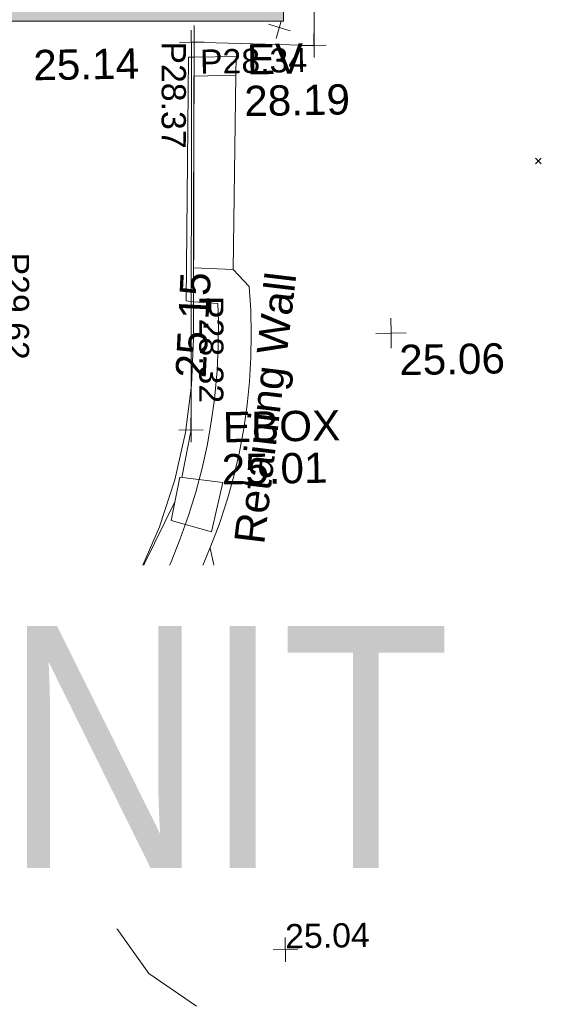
# Model space of a CAD drawing. Header units: millimetres. Extents: x -290717 to 520720, y -88450 to 287762.
# Tile 25 of 197: x -235835 to -229145, y 50455 to 62655. Entities that reach past the tile are written whole.
import ezdxf

# ---------------------------------------------------------------- set-up
doc = ezdxf.new("R2010")
doc.units = ezdxf.units.MM
doc.linetypes.add('IMPORT-UG_ELEC_STREET LIGHTING_QLB2 _2_', pattern=[2700, 1500, -300.0000000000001, 0, -250, 150, -300.0000000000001, 0, -200])
for name, color, linetype, lineweight, true_color in [('00_TOPO_BUILDING_OUTLINE', 5, 'Continuous', 9, 0x0000ff), ('00_TOPO_EAVE', 7, 'Continuous', 9, 0x666666), ('00_TOPO_ESB_BOX', 240, 'Continuous', 9, 0xff003f), ('00_TOPO_LEVEL_SPOT', 7, 'Continuous', 9, 0x666666), ('00_TOPO_ROOF_OVERHANG', 7, 'Continuous', 9, 0xff7fff), ('00_UAV_CONCRETE', 9, 'Continuous', 9, 0x808080), ('00_UAV_FORM_LINES', 7, 'Continuous', 9, 0x666666), ('00_UAV_STEPS', 7, 'Continuous', 9, 0x666666), ('00_UAV_WALL', 7, 'Continuous', 9, 0x7c00a5), ('00_UAV_WALL_RETAINING', 7, 'Continuous', 9, 0x7c00a5), ('01_DTM_CONTOUR_MJR', 7, 'Continuous', 9, 0x7f3f00), ('12333-PUM-2D-U-0001-C01 - Rev2_REVIT IMPORT_dwg', 7, 'Continuous', 9, 0x767676), ('A_RHA_Line', 7, 'Continuous', 9, 0x00a600), ('SPOT_HEIGHTS_LVL', 7, 'Continuous', 9, 0x00a500)]:
    doc.layers.add(name, color=color, linetype=linetype, lineweight=lineweight, true_color=true_color)
for name, color, linetype, lineweight in [('A_RHA_Detail', 7, 'Continuous', 9), ('A_RHA_Text', 7, 'Continuous', 9), ('GEN-TEXT', 7, 'Continuous', 9), ('PARAPET', 7, 'Continuous', 9), ('PARAPET_LVL', 7, 'Continuous', 9)]:
    doc.layers.add(name, color=color, linetype=linetype, lineweight=lineweight)
doc.styles.add('Arial Narrow', font='ARIALN.TTF', dxfattribs={"height": 3000})
doc.styles.add('Arial_3', font='arial.ttf', dxfattribs={"height": 299.9999999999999})
doc.styles.add('Swis721 Lt BT_2', font='swissl.ttf', dxfattribs={"height": 375})

# ---------------------------------------------------------------- blocks, each defined once
blk = doc.blocks.new('12333-PUM-2D-U-0001-C01 - Rev2_REVIT IMPORT_dwg_MSL_Eaves_SYM_1-V47-Site Location Plan Existing')
at = {"layer": '00_TOPO_EAVE', "color": 254, "true_color": 0xcccccc}
for p, q in [((356.5791934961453, -116.0873754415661), (-356.5791934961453, 116.0873754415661)), ((-116.0873754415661, -356.5791934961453), (67.09831553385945, 206.1021979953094))]:
    blk.add_line(p, q, dxfattribs=at)
blk = doc.blocks.new('12333-PUM-2D-U-0001-C01 - Rev2_REVIT IMPORT_dwg_MM-2077200-Site Location Plan Existing')
at = {"layer": '00_TOPO_LEVEL_SPOT', "color": 254, "true_color": 0xcccccc, "flags": 128}
for points in [[(500.0000000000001, 0), (0, 0), (0, 500.0000000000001)], [(0, -500.0000000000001), (0, 0), (-500.0000000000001, 0)]]:
    blk.add_lwpolyline(points, dxfattribs=at)
blk = doc.blocks.new('12333-PUM-2D-U-0001-C01 - Rev2_REVIT IMPORT_dwg_MSL_Node_Linework_1-2077247-Site Location Plan Existing')
at = {"layer": '00_UAV_STEPS', "color": 254, "true_color": 0xcccccc, "flags": 128}
for points in [[(256.5421955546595, 704.8438894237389), (0, 0), (-704.8438894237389, 256.5421955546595)], [(704.8438894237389, -256.5421955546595), (0, 0), (-256.5421955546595, -704.8438894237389)]]:
    blk.add_lwpolyline(points, dxfattribs=at)
blk = doc.blocks.new('12333-PUM-2D-U-0001-C01 - Rev2_REVIT IMPORT_dwg_MGS62954_T2_Galway_ITM_3d_Rev1-2077680-Site Location Plan Existing')
at = {"layer": '00_TOPO_ESB_BOX', "color": 254, "true_color": 0xcccccc}
for p, q in [((533669138.4000002, 725616481.2), (533669024.1000001, 725615947.8000001)), ((533669671.8000001, 725616405), (533669138.4000002, 725616481.2)), ((533669519.4000001, 725615795.4), (533669671.8000001, 725616405)), ((533669519.4000001, 725615795.4), (533669024.1000001, 725615947.8000001))]:
    blk.add_line(p, q, dxfattribs=at)
at = {"layer": '00_TOPO_ROOF_OVERHANG', "color": 254, "true_color": 0xcccccc, "flags": 128}
blk.add_lwpolyline([(533667074.8588833, 725613368.0664792), (533667527.1399906, 725613791.3956602), (533667939.2477237, 725614259.7986169), (533668304.737483, 725614767.2432885), (533668618.4259866, 725615306.5332254), (533668876.6340023, 725615869.6445962), (533669077.3215286, 725616448.1158413), (533669220.1059666, 725617033.4511949), (533669306.1688548, 725617617.4996469), (533669338.0697324, 725618192.7771999), (533669414.4531329, 725622072.4298719)], dxfattribs=at)
at = {"layer": '00_UAV_CONCRETE', "color": 254, "true_color": 0xcccccc}
blk.add_line((533669922.0106863, 725621448.5454749), (533669848.0106863, 725619043.5454751), dxfattribs=at)
at = {"layer": '00_UAV_FORM_LINES', "color": 254, "true_color": 0xcccccc}
blk.add_line((533669355.3535839, 725619070.6556382), (533669402.1317763, 725621446.6056285), dxfattribs=at)
at = {"layer": '00_UAV_FORM_LINES', "color": 254, "true_color": 0xcccccc, "flags": 128}
blk.add_lwpolyline([(533669406.756532, 725621681.5054274), (533669339.0105, 725621682.5455002), (533669255.0105, 725618664.5455), (533669347.1200392, 725618652.4588351)], dxfattribs=at)
at = {"layer": '00_UAV_STEPS', "color": 254, "true_color": 0xcccccc, "flags": 128}
blk.add_lwpolyline([(533664858.3183845, 725611816.3071405), (533665058.0187297, 725611871.7814976), (533665294.3446385, 725611948.2250004), (533665527.2621278, 725612034.497751), (533665756.3625808, 725612130.448398), (533665981.244078, 725612235.9086112), (533666201.5121003, 725612350.6933777), (533666348.0259842, 725612433.7159965), (533666559.6889629, 725612563.6864843), (533666765.7236784, 725612702.4064915), (533666965.768675, 725612849.6326563), (533667159.4730067, 725613005.1066935), (533667346.4968495, 725613168.5558492), (533667541.0545705, 725613353.5186644), (533667329.4295011, 725613606.3412366), (533667074.8588833, 725613368.0664792), (533666589.783577, 725612994.4270656), (533666079.8508495, 725612673.532246), (533665553.1660951, 725612406.8440675), (533665017.6386938, 725612194.306232), (533664744.6148185, 725612113.0548085)], close=True, dxfattribs=at)
at = {"layer": '00_UAV_WALL', "color": 254, "true_color": 0xcccccc, "flags": 128}
blk.add_lwpolyline([(533669402.1317763, 725621446.6056284), (533669922.0106863, 725621448.5454749), (533669928.0106862, 725621680.545475), (533669406.756532, 725621681.5054274)], dxfattribs=at)
at = {"layer": '00_UAV_WALL_RETAINING', "color": 254, "true_color": 0xcccccc, "flags": 128}
for points in [[(533669355.3535838, 725619070.6556381), (533669848.0106863, 725619043.5454751), (533670041.0106862, 725618828.545475), (533670055.3923273, 725618534.8187128), (533670057.4613529, 725618240.7473584), (533670047.2141336, 725617946.8473127), (533670024.6686462, 725617653.6341761), (533669989.8644434, 725617361.6223446), (533669942.8625833, 725617071.3241054), (533669883.7455233, 725616783.248741), (533669812.6169748, 725616497.9016329), (533669729.6017215, 725616215.7833778), (533669634.8454002, 725615937.3889055), (533669612.0106862, 725615875.545475), (533669503.1098277, 725615602.3736511), (533669382.865245, 725615334.00174), (533669251.487888, 725615070.9005568), (533669109.2082373, 725614813.531671), (533669091.6920567, 725614784.7620647), (533668956.2758996, 725614562.3465947), (533668792.9591704, 725614317.7859923), (533668619.5445624, 725614080.2789056), (533668436.3363042, 725613850.2420032), (533668243.6558049, 725613628.0788478), (533668041.8410919, 725613414.1791891), (533667831.2462167, 725613208.9182798), (533667726.0106863, 725613112.5454749), (533667541.0545705, 725613353.5186644)], [(533667329.4295011, 725613606.3412366), (533667523.0106862, 725613800.5454751), (533667784.0106863, 725613543.545475), (533667983.4072998, 725613775.1362926), (533668172.9309918, 725614014.8738292), (533668352.2492732, 725614262.337504), (533668521.0475589, 725614517.0931811), (533668679.0297192, 725614778.693933), (533668741.0106864, 725614888.5454751), (533668883.2450941, 725615159.0314999), (533669014.0279589, 725615435.2364212), (533669133.1298434, 725615716.6756818), (533669240.3418021, 725616002.8555417), (533669335.475749, 725616293.2739443), (533669418.3647869, 725616587.4213964), (533669488.8635002, 725616884.7818643), (533669546.84821, 725617184.833676), (533669585.0638937, 725617439.4001166), (533669592.2171919, 725617487.0504389), (533669624.8908528, 725617790.9019622), (533669644.8118721, 725618095.855187), (533669651.9453018, 725618401.3751217), (533669649.0106862, 725618626.5454752), (533669347.1200392, 725618652.4588351)]]:
    blk.add_lwpolyline(points, dxfattribs=at)
at = {"layer": '01_DTM_CONTOUR_MJR', "color": 254, "true_color": 0xcccccc, "flags": 128}
blk.add_lwpolyline([(533669233.3333334, 725609923.3333334), (533668650.0000001, 725610340.0000002), (533668242.4479168, 725610932.4479167), (533668454.4126533, 725611432.6913948), (533668465.0172217, 725611447.980378), (533668478.859534, 725611463.8037415), (533668496.6684337, 725611477.8158722), (533668547.9275759, 725611536.3784683), (533668557.1003337, 725611551.8565565), (533668573.3273283, 725611600.1843127), (533668593.606033, 725611654.9809376), (533669648.1864193, 725613460.5501821), (533669692.4971364, 725613560.9621992), (533669720.3221396, 725613678.8973482), (533669719.8499032, 725613830.0790833), (533669713.8861523, 725614015.7744937), (533669734.2551212, 725614214.1201118), (533669713.3160024, 725614497.4737974), (533669632.8370203, 725614933.8223069), (533669500.7213691, 725615596.382334)], dxfattribs=at)
at = {"xscale": 0.375, "yscale": 0.375, "zscale": 0.375}
for name, p in [('12333-PUM-2D-U-0001-C01 - Rev2_REVIT IMPORT_dwg_MSL_Eaves_SYM_1-V47-Site Location Plan Existing', (533670471.1003825, 725622030.2832122)), ('12333-PUM-2D-U-0001-C01 - Rev2_REVIT IMPORT_dwg_MM-2077200-Site Location Plan Existing', (533671790.0000001, 725618220.0000001)), ('12333-PUM-2D-U-0001-C01 - Rev2_REVIT IMPORT_dwg_MSL_Node_Linework_1-2077247-Site Location Plan Existing', (533667541.0545705, 725613353.5186644))]:
    blk.add_blockref(name, p, dxfattribs=at)
at = {"layer": '00_TOPO_BUILDING_OUTLINE', "color": 251, "true_color": 0x666666, "insert": (533667413.0629249, 725621804.4638265), "char_height": 375, "width": 1495.902363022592, "attachment_point": 1, "line_spacing_factor": 1.005061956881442, "style": 'Swis721 Lt BT_2'}
blk.add_mtext('25.14', dxfattribs=at)
at = {"layer": '00_TOPO_EAVE', "char_height": 375, "attachment_point": 1, "line_spacing_factor": 1.005061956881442, "style": 'Swis721 Lt BT_2'}
for s, insert, width in [('EV', (533670062.0698138, 725621829.8641931), 736.078940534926), ('28.19', (533670020.2479803, 725621314.380772), 1495.902363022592)]:
    blk.add_mtext(s, dxfattribs=dict(at, insert=insert, width=width))
at = {"layer": '00_TOPO_ESB_BOX', "color": 251, "true_color": 0x666666, "char_height": 375, "attachment_point": 1, "line_spacing_factor": 1.005061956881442, "style": 'Swis721 Lt BT_2'}
for s, insert, width in [('EBOX', (533669683.9852901, 725617277.7969022), 1619.373669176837), ('25.01', (533669661.2099403, 725616756.2311627), 1495.902363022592)]:
    blk.add_mtext(s, dxfattribs=dict(at, insert=insert, width=width))
at = {"layer": '00_TOPO_LEVEL_SPOT', "insert": (533671885.0808528, 725618072.6102245), "char_height": 375, "width": 1495.902363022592, "attachment_point": 1, "line_spacing_factor": 1.005061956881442, "style": 'Swis721 Lt BT_2'}
blk.add_mtext('25.06', dxfattribs=at)
at = {"layer": '00_UAV_STEPS', "char_height": 375, "attachment_point": 1, "line_spacing_factor": 1.005061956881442, "style": 'Swis721 Lt BT_2'}
for s, insert, width, rotation in [('Steps', (533667177.5078422, 725612838.9645057), 1552.889119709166, 1.944979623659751), ('24.91', (533667170.5238022, 725612317.5316027), 1495.902363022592, 358.1535440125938)]:
    blk.add_mtext(s, dxfattribs=dict(at, insert=insert, width=width, rotation=rotation))
at = {"layer": '00_UAV_WALL_RETAINING', "color": 251, "true_color": 0x666666, "char_height": 375, "attachment_point": 1, "line_spacing_factor": 1.005061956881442, "style": 'Swis721 Lt BT_2'}
for s, insert, width, rotation in [('Retaining Wall', (533669798.2266396, 725615672.6698861), 3832.359387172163, 82.17946543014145), ('25.15', (533669107.549928, 725617721.7700462), 1495.902363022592, 86.18815015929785), ('24.97', (533668333.0541525, 725613490.5886061), 1495.902363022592, 55.458639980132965)]:
    blk.add_mtext(s, dxfattribs=dict(at, insert=insert, width=width, rotation=rotation))
blk = doc.blocks.new('12333-PUM-2D-U-0001-C01 - Rev2_REVIT IMPORT_dwg_SPOT-V196-Site Location Plan Existing')
at = {"layer": 'PARAPET_LVL', "color": 253, "true_color": 0xaaaaaa}
for p, q in [((0, 500.0000000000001), (0, -500.0000000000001)), ((-500.0000000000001, 0), (500.0000000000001, 0))]:
    blk.add_line(p, q, dxfattribs=at)
blk = doc.blocks.new('12333-PUM-2D-U-0001-C01 - Rev2_REVIT IMPORT_dwg_SPOT-2077775-Site Location Plan Existing')
at = {"layer": 'SPOT_HEIGHTS_LVL', "color": 9, "true_color": 0xaae1aa}
for p, q in [((0, 500.0000000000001), (0, -500.0000000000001)), ((-500.0000000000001, 0), (500.0000000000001, 0))]:
    blk.add_line(p, q, dxfattribs=at)
blk = doc.blocks.new('12333-PUM-2D-U-0001-C01 - Rev2_REVIT IMPORT_dwg-1620468-Site Location Plan Existing')
at = {"layer": 'GEN-TEXT', "color": 253, "true_color": 0xaaaaaa}
for p, q in [((32536.994813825, 4431.288482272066), (32607.70549194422, 4501.999160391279)), ((32607.70549194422, 4431.288482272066), (32536.994813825, 4501.999160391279))]:
    blk.add_line(p, q, dxfattribs=at)
at = {"layer": 'PARAPET', "color": 253, "true_color": 0xaaaaaa, "flags": 128}
for points in [[(28085.45881277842, 623.0282984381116), (28209.46952479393, 1210.012335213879), (28298.83388348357, 6013.346614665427), (29818.02798120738, 5946.323345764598), (30011.00267213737, 14513.64498771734), (21525.46466441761, 14668.45170364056)], [(15371.45015282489, -73.38961904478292), (16078.25783337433, -85.77086555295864), (16793.17270289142, -1381.554066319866), (17452.23484863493, -2129.980570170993), (18100.12644878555, -2710.848901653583), (19284.20420142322, -3459.27540597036), (20278.38269178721, -3839.073929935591), (21697.04188581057, -3995.461557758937), (23205.06543863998, -3894.926654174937), (24668.40681212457, -3403.422681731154), (26031.2132820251, -2453.926370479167), (27215.29103466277, -1191.654804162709), (27993.63035874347, 322.9514485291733)]]:
    blk.add_lwpolyline(points, dxfattribs=at)
blk.add_blockref('12333-PUM-2D-U-0001-C01 - Rev2_REVIT IMPORT_dwg_MGS62954_T2_Galway_ITM_3d_Rev1-2077680-Site Location Plan Existing', (-533641079.6498471, -725615854.3561786))
at = {"xscale": 0.3, "yscale": 0.3, "zscale": 0.3}
for name, p in [('12333-PUM-2D-U-0001-C01 - Rev2_REVIT IMPORT_dwg_SPOT-V196-Site Location Plan Existing', (28298.79148351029, 6013.332935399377)), ('12333-PUM-2D-U-0001-C01 - Rev2_REVIT IMPORT_dwg_SPOT-V196-Site Location Plan Existing', (29817.9914833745, 5946.332935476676)), ('12333-PUM-2D-U-0001-C01 - Rev2_REVIT IMPORT_dwg_SPOT-V196-Site Location Plan Existing', (28209.49148340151, 1210.032935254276)), ('12333-PUM-2D-U-0001-C01 - Rev2_REVIT IMPORT_dwg_SPOT-2077775-Site Location Plan Existing', (29266.99148362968, -5248.767064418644))]:
    blk.add_blockref(name, p, dxfattribs=at)
at = {"layer": 'PARAPET_LVL', "char_height": 299.9999999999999, "width": 1590.340713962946, "attachment_point": 1, "rotation": 268.93415549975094, "line_spacing_factor": 0.9417779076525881, "style": 'Arial_3'}
for s, insert in [('P28.37', (28230.76859342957, 6023.759579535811)), ('P29.62', (26241.38740280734, 3442.366975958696)), ('P28.32', (28641.1148189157, 2862.275010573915))]:
    blk.add_mtext(s, dxfattribs=dict(at, insert=insert))
at = {"layer": 'PARAPET_LVL', "insert": (28400.15109535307, 5919.34631944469), "char_height": 299.9999999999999, "width": 1590.340713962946, "attachment_point": 1, "line_spacing_factor": 0.9417779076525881, "style": 'Arial_3'}
blk.add_mtext('P28.34', dxfattribs=at)
at = {"layer": 'SPOT_HEIGHTS_LVL', "insert": (29266.99148362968, -4933.755969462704), "char_height": 299.9999999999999, "width": 1256.112065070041, "attachment_point": 1, "line_spacing_factor": 0.9417779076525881, "style": 'Arial_3'}
blk.add_mtext('25.04', dxfattribs=at)

msp = doc.modelspace()

# ---------------------------------------------------------------- hatches: boundary and pattern name
at = {"layer": 'A_RHA_Detail', "true_color": 0xc0c0c0}
h = msp.add_hatch(color=9, dxfattribs=at)
h.paths.add_polyline_path([(-80880.60083898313, -68502.79057078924), (-80400.86592458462, -68483.4150911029), (-80400.86592458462, -62984.64684182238), (-24474.85765180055, -63009.32043784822), (-24456.14471274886, -50840.30023854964), (-36622.55041054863, -50831.65104346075), (-36622.5504104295, -44228.57792609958), (-50959.05265825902, -44213.68205212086), (-50959.05265825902, -42573.78171509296), (-54563.93258049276, -42571.21897729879), (-54565.69773355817, -45054.17447471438), (-92408.82109324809, -45027.27149617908), (-92411.78875845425, -49201.74309219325), (-100061.9988811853, -49201.74309219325), (-100052.221444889, -64852.82557835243), (-86120.90825231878, -64852.82557835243), (-86092.16626519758, -62957.90041523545), (-84861.10047611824, -62957.90041520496), (-84854.79054275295, -68240.10973718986), (-80870.60226895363, -68240.10973718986)])
h.paths.add_polyline_path([(-137238.9269955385, -68461.93840922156), (-132719.7426408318, -68433.06336920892), (-132847.0731201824, -62850.0428228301), (-130454.6837966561, -62916.63108081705), (-130498.2830220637, -61355.8539363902), (-117581.136331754, -61423.42893434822), (-117492.3908565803, -49183.91309186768), (-125136.5200282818, -49178.47881939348), (-125133.5727033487, -45032.61887132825), (-163007.1824077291, -45005.69421944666), (-163007.1824077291, -44090.29634113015), (-163123.8521375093, -44090.21339942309), (-163122.6389897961, -42383.751842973), (-166563.8543420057, -42383.75184295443), (-166565.0349082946, -44044.3982420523), (-193158.4656786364, -44025.49275802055), (-193195.152889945, -62863.6565097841), (-137269.7106414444, -62916.63108078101), (-137254.3708868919, -65679.90523788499)])
h.paths.add_polyline_path([(120310.9497607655, -32334.2823016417), (120312.4652266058, -31610.73011961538), (133451.2244789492, -31638.24899384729), (133469.2230092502, -19717.98315777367), (121295.7536929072, -19692.48606427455), (121319.8434528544, -8190.941560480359), (112277.0825929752, -8172.001674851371), (112263.1769726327, -14811.12345451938), (78285.85310969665, -14739.95861435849), (78292.82277619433, -8167.077575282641), (76545.55099677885, -8163.40371230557), (69355.76844230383, -8152.931592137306), (69353.66597202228, -9156.746357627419), (68372.60878942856, -9154.691552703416), (68372.60878942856, -13705.52853212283), (69333.72334743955, -13707.54156767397), (69325.07112544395, -16249.53369225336), (66623.4489111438, -16249.53369225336), (66619.79243932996, -17995.29925522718), (65989.07757491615, -17995.29925522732), (65985.44262769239, -19730.78799479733), (57152.23993372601, -19712.28702423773), (57127.42535098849, -31559.89461998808), (70277.87165423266, -31587.43801817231), (70277.87165428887, -32271.74147154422), (78263.96947906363, -32285.12944888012), (78266.62669288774, -31019.79372153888), (112335.8856506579, -31091.15111856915), (112335.8856506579, -32317.57330550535), (119781.4233959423, -32333.17321910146)])
h.paths.add_polyline_path([(7503.71740934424, -1791.43926322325), (15482.43097389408, -674.0213230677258), (15484.0826184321, 148.1327206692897), (56188.28042539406, 205.5276654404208), (56155.8432600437, 14338.31663138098), (18016.62665932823, 14236.4814953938), (17967.9025208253, 34313.18372075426), (21727.10644861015, 34324.06926249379), (21708.9097307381, 40608.10218319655), (18009.66447156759, 40608.10218325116), (17995.54603703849, 45483.75063445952), (9770.084212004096, 45420.63294734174), (3966.216019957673, 45443.14492469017), (3984.771235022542, 14176.56786831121), (1023.062455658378, 14176.56786840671), (-276.5134647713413, 14190.52623465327), (-231.6790044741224, 5976.811441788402), (-226.4491536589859, 193.7444677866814), (1220.250839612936, 179.5999159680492), (7477.609307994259, 143.2867556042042), (7488.638446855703, -674.0213230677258)])
h.paths.add_polyline_path([(77755.59663317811, 53.47451145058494), (77729.51881611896, 1699.844979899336), (94464.47132486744, 1659.976083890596), (94606.37913471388, 17991.39023626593), (88810.41901146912, 18015.03260816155), (88799.89418497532, 14436.74271609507), (69413.88950349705, 14457.87738898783), (69377.35724448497, 99.62816357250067), (70760.85642036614, 92.0068082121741)])
h.paths.add_polyline_path([(61252.12079698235, 46453.95617369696), (105774.7348988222, 46472.68783510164), (105768.2642197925, 61852.61234310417), (92285.13876306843, 61852.61234310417), (92308.59670397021, 65784.30757142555), (96107.46680002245, 65767.6044524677), (96059.6808111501, 75209.20847378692), (101084.8427276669, 75071.88872768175), (104988.0046543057, 74765.36560410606), (108403.6894220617, 74363.84089439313), (112009.2703903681, 73787.25420864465), (115645.3524814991, 73049.69667210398), (116890.8108050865, 72761.69136255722), (120208.9929832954, 71893.18353872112), (120865.241739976, 71703.68487155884), (124135.6329505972, 70669.67317909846), (127435.6253142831, 69480.50055823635), (127820.4368655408, 69394.93141813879), (128274.3081769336, 69331.69585757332), (128731.879114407, 69306.66104520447), (129189.9401456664, 69320.00258265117), (129645.2782985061, 69371.62688830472), (130094.6997111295, 69461.17185607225), (130535.0520071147, 69588.00939078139), (130963.2464342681, 69751.2498188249), (131376.279516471, 69949.74812593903), (131771.254123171, 70182.11198906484), (132162.5575600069, 70460.54046602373), (132496.0921582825, 70741.69081117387), (132820.8713676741, 71064.98072578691), (133117.4593294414, 71414.31364276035), (133383.77568926, 71787.23923958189), (133616.5473239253, 72178.53728446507), (133817.1647262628, 72590.54524901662), (133982.6025969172, 73017.89547517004), (134111.7005086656, 73457.59040804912), (134203.5529320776, 73906.545904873), (134257.5155882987, 74361.61286220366), (134272.5462649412, 74819.59931534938), (134250.5259874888, 75277.29281749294), (134189.6227572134, 75731.48297750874), (134090.9274700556, 76178.98397761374), (133955.1324028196, 76616.65691996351), (133783.1900598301, 77041.4318434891), (133576.3064937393, 77450.3292564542), (133335.9328436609, 77840.48103831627), (133063.7551572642, 78209.15055536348), (132761.6825665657, 78553.75185442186), (132431.8338935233, 78871.86780505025), (132076.5227904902, 79161.26705200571), (131698.2415079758, 79419.91966864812), (131299.6434187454, 79646.01139199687), (131093.5942456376, 79746.34209763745), (132146.0467355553, 83110.22226149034), (122787.763295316, 86282.54285521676), (121604.3555410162, 82800.35918872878), (117095.9864226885, 83870.84033788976), (116841.9598400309, 83526.35449576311), (116120.5435466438, 91221.9361197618), (110237.7341284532, 91274.27491024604), (110194.3680786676, 90435.39030217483), (104988.0046543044, 90486.49901569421), (104973.2761846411, 94309.82427956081), (103746.1314668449, 94309.82427962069), (103839.9937121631, 122852.1474272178), (96365.09202303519, 122931.9599471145), (96350.3400238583, 123952.416858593), (104555.5505249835, 123902.1925258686), (104607.3234457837, 120248.5396157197), (125502.5015002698, 120134.193340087), (125662.0200253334, 137657.3796883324), (114479.5865733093, 137699.2256881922), (114382.3062641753, 129149.9458158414), (104644.1590035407, 129187.997507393), (104577.9931702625, 126217.3903165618), (101184.4926405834, 126159.1566967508), (101264.6166812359, 135959.2655565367), (89967.23177303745, 135988.8856164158), (89927.63362986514, 125823.6463181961), (93630.53562299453, 125840.7948842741), (93580.6568888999, 122931.9599471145), (88697.38835373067, 122904.7310127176), (88679.38989541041, 95739.0914377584), (86378.25848993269, 95739.0914377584), (86378.18187189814, 96178.10083375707), (83279.5074328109, 96200.92083330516), (83273.62493422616, 95735.74732136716), (70169.67509616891, 95733.22421950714), (70166.2684274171, 96272.07409350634), (66674.99731291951, 96257.14073659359), (66654.74538556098, 95755.71092140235), (65784.77231076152, 95755.71092140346), (65887.65094981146, 117470.6305650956), (53473.34271625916, 117487.9046429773), (53434.44066306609, 98570.4634906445), (40649.41626913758, 98570.46349066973), (40610.16711556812, 94406.01479082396), (38853.82372865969, 94410.36303444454), (38848.65589191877, 89463.65332732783), (40612.46601909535, 89518.45976927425), (40665.38257359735, 86257.73741131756), (38372.19584673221, 86305.7230928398), (38369.79373532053, 76901.0507917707), (50937.95125076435, 76944.40198877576), (50922.88567283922, 74598.78180893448), (56484.90611318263, 74588.85093774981), (56484.9061131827, 75194.85181998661), (92465.40372273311, 75233.02581663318), (92645.92783659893, 71766.64845097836), (89810.5550181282, 69362.83965827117), (85313.16173971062, 69360.94750424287), (85313.16173971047, 66907.40508090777), (75210.14498260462, 66903.15451592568), (75210.14498260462, 63815.70944554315), (70819.40014306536, 63815.70999204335), (70819.21601502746, 64253.35708063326), (69456.8341568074, 64253.35708063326), (69455.71957374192, 66901.99623168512), (61303.3285675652, 66898.56680686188), (61304.56054652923, 63970.32021231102), (70500.41048205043, 63970.32021223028), (70500.40885431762, 61852.59006210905), (61245.64388480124, 61848.69637492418), (61252.12079698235, 46455.07044720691)])
h.paths.add_polyline_path([(-17153.16561239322, 48569.32684293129), (-17153.16561227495, 60770.38083690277), (-29362.88357762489, 60774.7042869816), (-29362.88357762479, 67399.20394583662), (-43507.25361058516, 67405.01911302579), (-43488.53133082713, 69093.07334179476), (-45766.41866234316, 69109.32868391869), (-45794.34620035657, 67405.01911302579), (-47272.11273197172, 67404.21245453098), (-47272.44887636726, 66454.91798912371), (-86004.56386335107, 66468.6329952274), (-86006.66970790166, 60521.58362724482), (-92662.8772251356, 60521.58362724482), (-92666.53762789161, 50184.35611936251), (-79752.016597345, 50179.78302554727), (-79752.016597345, 48591.49323813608), (-17157.71631240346, 48569.32845421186)])
h.paths.add_polyline_path([(-201056.4185879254, 48628.75479108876), (-138377.9751621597, 48634.64535782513), (-138377.9751621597, 50133.28202330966), (-125467.710581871, 50134.49533928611), (-125468.6909603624, 60566.19036866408), (-132186.8595615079, 60565.86652591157), (-132187.4203588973, 66533.01978768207), (-170643.3098734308, 66805.61809689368), (-170643.3098732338, 67738.78475851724), (-200340.0100486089, 67488.93693767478), (-200348.7175167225, 60827.7802510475), (-201057.5650552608, 60827.71357562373), (-201056.6510294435, 51102.0431337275)])
h.paths.add_polyline_path([(-240051.5126725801, 54769.1949116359), (-239444.4902595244, 54811.10754483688), (-239186.5396225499, 54841.92927608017), (-238764.8191578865, 54940.98166103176), (-238382.4735933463, 55122.46891391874), (-237990.3402229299, 55354.87497237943), (-237269.2031026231, 55936.21514997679), (-237030.2712443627, 56228.66101920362), (-236793.0039600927, 56569.31473977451), (-236554.5880579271, 57004.26389721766), (-236432.7219585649, 57267.46508911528), (-236300.0815274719, 57753.26239002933), (-236250.7285154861, 58017.17885687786), (-236235.6490610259, 58516.21786795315), (-236233.2538430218, 58987.85640057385), (-236213.702979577, 59823.48083772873), (-236363.8287856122, 59820.8603820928), (-236634.0279869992, 60698.06075831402), (-236391.9547756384, 61432.1972634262), (-236225.4740089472, 61435.10319604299), (-236201.6036570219, 62637.68779599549), (-232563.5271750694, 62639.28734435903), (-232563.5271750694, 63049.03842407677), (-232732.1945866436, 63049.15302221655), (-232860.1521278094, 63457.9589027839), (-232731.6068089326, 63914.24862701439), (-232560.8209657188, 63914.24862701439), (-232521.9864006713, 70597.99604498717), (-240628.6947850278, 70598.85496274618), (-240629.7923196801, 72350.98321581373), (-246412.6011213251, 72347.36085937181), (-246412.6011213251, 70616.45923939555), (-254449.5805725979, 70618.60952619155), (-254454.637144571, 70754.06491724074), (-254469.7140363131, 73191.6627625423), (-263883.2532625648, 73267.83063692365), (-263902.4181505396, 68260.74348557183), (-263714.8217520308, 68259.82096576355), (-263552.9672900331, 67819.6543439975), (-263719.0883117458, 67392.20684197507), (-263913.629869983, 67392.20684288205), (-263956.7001914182, 58633.76423459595), (-260181.1963171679, 58611.22607638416), (-260192.3146984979, 56354.25111578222), (-257184.684388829, 56339.46086010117), (-257213.4419958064, 57092.93866025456), (-257338.5163846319, 57093.27331227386), (-257471.0109295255, 57531.7457231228), (-257338.5163845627, 58062.22513700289), (-257203.4956297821, 58064.06881293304), (-257173.5751889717, 58598.54056827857), (-256478.2273617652, 58575.27357918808), (-256478.2273617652, 58788.51859477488), (-256013.0091299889, 58911.92701537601), (-255397.0786589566, 58780.99767608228), (-255397.0786664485, 58595.98242230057), (-243809.8853614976, 58585.92793205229), (-243805.3570672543, 58352.04527760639), (-243740.9394682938, 57884.52572396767), (-243619.083060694, 57421.84877501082), (-243424.3877541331, 56943.65915328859), (-243247.1437899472, 56608.24157716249), (-243003.0710577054, 56249.99021479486), (-242732.2093200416, 55932.75703086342), (-242371.7230179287, 55603.12658814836), (-242141.2551255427, 55424.88676771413), (-241804.9643038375, 55216.88439829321), (-241529.464082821, 55077.02869058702), (-241100.6275144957, 54917.18295005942), (-240836.2134980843, 54840.82833179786), (-240453.4486196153, 54788.6078413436), (-240203.3756532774, 54776.52967577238)])
h.paths.add_polyline_path([(40276.69022620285, 59895.3641775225), (40328.62676026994, 69196.9439153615), (36588.99968782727, 69217.82459101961), (36619.46637569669, 74674.25962431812), (32264.36460075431, 74687.02318924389), (32233.48293864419, 69156.26826309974), (11916.69390488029, 69269.70959690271), (11966.66200108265, 78218.75165977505), (29087.50901742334, 78123.15526811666), (29143.44567202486, 88141.13700481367), (15719.34879623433, 88216.09212957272), (15732.60379610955, 90589.99788900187), (4594.294101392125, 90652.19003492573), (4525.129359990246, 78265.12250452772), (10096.76365550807, 78234.01258734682), (10077.43887221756, 74773.03821913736), (4547.641142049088, 74803.91453678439), (4465.579974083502, 60107.16002351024), (19125.89094757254, 60025.30234268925), (19139.86249371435, 62527.53804648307), (31738.59196305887, 62457.19146407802), (31724.55430855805, 59943.11609818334), (38369.79364222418, 59906.01157297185)])
h.paths.add_polyline_path([(-246083.0241259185, 72334.29150213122), (-246083.0594797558, 72334.30275087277), (-246208.2905500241, 72334.29150213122)])
h.paths.add_polyline_path([(-114575.3004830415, 112178.0758696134), (-114575.3246436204, 112178.0758696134), (-114707.2752166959, 115801.5811617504)])
h.paths.add_polyline_path([(-154699.9178766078, 101760.4080976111), (-114382.0503338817, 101776.0542915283), (-114382.0503338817, 106926.936016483), (-113755.641395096, 106927.1791078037), (-113757.5507412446, 111847.2721532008), (-114431.6837526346, 111847.2721532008), (-114431.8098651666, 112178.075869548), (-114575.3004830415, 112178.0758696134), (-114578.9984943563, 121707.2390834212), (-123056.9849702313, 121707.2390834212), (-123068.8201032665, 156452.7036899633), (-119381.2340625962, 156454.1347343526), (-119381.2340625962, 160165.8603541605), (-115501.031452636, 160167.3661472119), (-115503.3750945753, 166206.5793118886), (-132411.7987151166, 166599.6604729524), (-132411.8243306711, 166665.6603411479), (-135275.0124468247, 166664.5489553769), (-135275.0124468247, 166628.1883102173), (-135911.3205077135, 166628.1944503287), (-135911.3479256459, 166352.1604668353), (-152521.1633846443, 166345.7145607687), (-152518.3680955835, 159142.6836790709), (-150699.3133726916, 159117.9265656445), (-150755.6690356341, 122560.6912032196), (-151059.2005266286, 122560.6912032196), (-151061.0981347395, 121302.4374931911), (-154138.3148337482, 121372.6012653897), (-154138.3148337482, 121865.183451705), (-154704.3888425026, 121867.2611370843), (-154688.5451973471, 119352.3937021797), (-154745.5933227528, 119352.3715636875), (-154745.5763474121, 118722.1532660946), (-160794.1544526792, 118748.744283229), (-160794.1544527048, 119410.5425977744), (-163852.1622693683, 119422.408321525), (-163855.0715294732, 118762.2003111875), (-167568.6765459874, 118778.5256058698), (-166634.6619849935, 124395.1277019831), (-166843.6206842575, 124471.2090400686), (-167568.6765459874, 124707.6250904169), (-168028.2173235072, 124841.3808643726), (-168630.5006276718, 124991.3056740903), (-169238.2056070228, 125117.4693074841), (-169850.3952285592, 125219.6772877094), (-170466.1255403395, 125297.7720169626), (-171089.1102599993, 125351.8553033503), (-171704.4065937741, 125381.1774254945), (-172325.0479971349, 125386.3595015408), (-172782.2248668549, 125374.5832363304), (-173401.7764236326, 125337.4554476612), (-174019.3926983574, 125276.0328036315), (-174634.1213722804, 125190.4100127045), (-175245.0145766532, 125080.7190996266), (-176047.1958093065, 124895.7675261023), (-176665.4852587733, 124724.7228134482), (-177045.3001228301, 124609.1129151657), (-177631.5127793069, 124405.2077276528), (-176665.4852586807, 118818.5158793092), (-177558.9402083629, 118822.4435769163), (-177662.2853368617, 125263.4341236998), (-176365.3912352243, 126542.9270807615), (-159462.2970490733, 126319.9103917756), (-157057.7396790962, 128609.0850976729), (-157060.6673204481, 136153.1661957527), (-158638.8016610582, 137740.2441626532), (-159352.3735831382, 137740.2441626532), (-161634.4140635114, 140201.1078539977), (-168727.9404946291, 140256.8191147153), (-171035.0401162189, 137942.884730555), (-174184.1459014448, 137942.884730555), (-176460.1168228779, 140292.2858551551), (-177341.68569345, 140292.285855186), (-177341.7114445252, 140358.4281613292), (-183428.5803825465, 140356.0660244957), (-185921.6385984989, 137917.4639097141), (-185921.6385985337, 131757.309115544), (-186906.8767412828, 131756.9267734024), (-187725.3914540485, 130809.9989183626), (-187724.0588902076, 127376.1828149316), (-186481.0281350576, 126304.557648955), (-186479.4846755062, 122327.2959175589), (-185176.2828158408, 121059.4673825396), (-180304.1129154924, 121059.4673825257), (-180304.1136492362, 118802.0484409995), (-193555.3706955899, 118802.0484409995), (-193555.3686998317, 133117.8341649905), (-192593.6442938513, 133118.2073819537), (-192593.6442938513, 134200.8158367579), (-192224.6284783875, 134200.9592041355), (-192225.5653014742, 136615.0101267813), (-192595.0012461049, 136615.0101267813), (-192595.4357332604, 137734.4745166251), (-193589.2709668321, 137734.4746851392), (-193589.2685988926, 147474.5705834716), (-193163.2062206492, 147492.8644728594), (-192606.8095195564, 147551.4951472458), (-192359.9383250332, 147589.5931622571), (-192199.8207947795, 147616.5827293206), (-191882.7548926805, 147682.9245600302), (-191568.5380071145, 147761.6632019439), (-191020.2573150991, 147932.4221712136), (-190950.5841382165, 147955.8263236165), (-190647.7999969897, 148070.951423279), (-190349.769078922, 148197.8750093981), (-190056.9509284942, 148336.4013817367), (-189769.7970512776, 148486.316942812), (-189375.4954991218, 148717.2624196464), (-189132.9060261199, 148873.2749095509), (-188867.5421091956, 149059.0543930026), (-188609.6764469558, 149255.1087866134), (-188354.9814056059, 149465.3525772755), (-188079.6339208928, 149713.8792482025), (-187884.9836199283, 149901.8220103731), (-187538.2510284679, 150274.4802367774), (-187446.2998447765, 150378.396083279), (-187241.3270201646, 150629.2310214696), (-187046.3599558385, 150887.9197697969), (-186861.699277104, 151154.0634500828), (-186546.1373636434, 151669.8298752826), (-186524.4196769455, 151707.063245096), (-163675.289831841, 151669.8298752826), (-163687.5843044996, 148134.0767945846), (-157303.6541541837, 148136.4921063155), (-157303.6541541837, 155759.9150161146), (-157557.4317586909, 155765.0384228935), (-157555.9168973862, 166678.0466575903), (-187009.2021991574, 166699.7464767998), (-187013.0952111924, 162054.4009359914), (-188707.1775469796, 162044.5925187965), (-188705.9961893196, 155021.5333641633), (-188737.9999316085, 154650.5326603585), (-188799.0133970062, 154283.1866125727), (-188857.2045401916, 154035.4341107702), (-188966.1106131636, 153679.3368924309), (-189102.6200311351, 153332.8820747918), (-189265.8911677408, 152998.2056672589), (-189454.9174010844, 152677.3710606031), (-189645.2484685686, 152421.322012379), (-189916.9563410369, 152104.2450531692), (-190212.7041973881, 151809.4634871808), (-190530.6686598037, 151538.7947475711), (-190868.889367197, 151293.9075915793), (-191225.2810786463, 151076.3118324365), (-191597.6465194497, 150887.3490190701), (-192092.8415776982, 150682.5621956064), (-192485.2937347, 150569.6612301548), (-192903.8930807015, 150482.2408890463), (-193187.215491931, 150440.8868273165), (-193594.1866364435, 150407.1257787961), (-193594.5953882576, 151459.989522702), (-205369.2399268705, 151455.4201248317), (-205354.452352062, 113350.0822379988), (-207187.1580384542, 113349.3709450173), (-207184.3024929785, 105991.0636522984), (-205312.8709512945, 105991.0636522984), (-205311.2365670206, 101769.6553082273), (-175488.645120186, 101781.2285901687), (-175488.645120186, 110889.6985621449), (-154703.462766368, 110897.5679794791), (-154700.5193329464, 103310.2697088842)])
h.paths.add_polyline_path([(193735.9435692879, 113047.8274775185), (208865.0938716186, 114991.026643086), (208976.1154122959, 114126.6471161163), (216447.8967330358, 115086.3281915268), (216038.7305308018, 118271.970241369), (232648.5073383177, 120405.3421627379), (233425.9936153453, 114352.0734369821), (240632.2017567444, 115277.6440986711), (239854.8412683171, 121329.9334728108), (256406.8682407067, 123455.8879629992), (257091.7572256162, 118089.1198988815), (264572.287122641, 119040.8180953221), (261877.8350554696, 138524.7609215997), (259178.7147038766, 138221.6086023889), (259197.3483654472, 137439.0084132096), (254686.1480587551, 136897.0007613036), (255412.6810205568, 131314.8303174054), (240852.7447965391, 129522.4514055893), (239771.0426540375, 137918.8519126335), (240649.582243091, 138010.1984551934), (240062.3063116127, 142776.6750342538), (239165.7694641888, 142685.0143484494), (237630.9646614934, 151018.3171733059), (266172.8791088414, 154560.7889781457), (271297.187694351, 142612.4006970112), (276531.7397502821, 144861.0987145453), (274941.5029779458, 148527.903728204), (302074.530765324, 160134.9084326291), (300215.9323773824, 164320.1841173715), (301528.161327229, 164907.0997990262), (300405.1237791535, 167477.8916353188), (299016.6944531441, 166945.7181825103), (295626.7488506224, 174518.7544287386), (294333.0289184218, 177537.1551681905), (287288.847594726, 174518.7544287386), (289427.6893504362, 169661.0163464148), (272956.7816584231, 162557.1203578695), (271943.2187786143, 164897.4305293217), (267016.3118217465, 162764.0369715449), (268502.3094164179, 159357.043014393), (265200.4029571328, 157946.4096681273), (226856.4166955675, 153146.7821791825), (227510.3041274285, 148852.0205335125), (228280.9873164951, 141179.0007484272), (227302.3544112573, 141050.2812999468), (227895.3788231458, 136433.1758633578), (228748.5501749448, 136523.8855003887), (229602.307730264, 128023.7667641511), (217691.2359889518, 126493.8999679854), (217642.3600127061, 126874.4332670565), (215138.5007311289, 126552.8357430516), (215194.9980427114, 126112.9650749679), (215015.6132225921, 126089.9247571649), (214840.967257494, 127449.6644606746), (192258.7012018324, 124549.1816390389), (193486.3576426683, 114991.026643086)])
h.paths.add_polyline_path([(-78076.24179098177, 117605.518872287), (-78076.23951907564, 117610.0871212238), (-78070.31812256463, 129485.733079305), (-74723.15926546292, 129478.3852560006), (-74723.15926546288, 125435.7860625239), (-48015.64546089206, 125380.0246061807), (-47996.55031653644, 135872.5822179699), (-61198.159180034, 135901.5630078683), (-74714.72264147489, 135923.5088764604), (-74723.62876031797, 131865.2975510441), (-78070.31812256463, 131872.6421692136), (-78062.97909490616, 149549.768943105), (-58292.26570494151, 149541.5607197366), (-58292.26570494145, 148946.2407608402), (-37707.70924049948, 148937.6946534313), (-37707.70924049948, 159740.0690313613), (-44148.26955758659, 159742.7429641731), (-44148.26955758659, 162961.3319175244), (-49829.95437586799, 162961.3319175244), (-49830.92144141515, 160632.0129326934), (-78494.0902662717, 160643.9130440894), (-78494.0902662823, 161615.1537737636), (-78739.22585210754, 161615.2555472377), (-78691.79195364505, 168187.9195488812), (-90844.5764503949, 168126.8149080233), (-90962.52567696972, 152686.7636278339), (-89064.97866810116, 152685.97582136), (-89079.54115383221, 117610.0871212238), (-78374.80210165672, 117605.6428258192)])
h.paths.add_polyline_path([(69254.82576126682, 129235.9722870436), (69259.97086178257, 136167.7892474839), (86068.0992678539, 136131.0235193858), (86008.66431381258, 164703.3084147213), (58789.63167882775, 164723.5115811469), (58789.63167882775, 170119.2062865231), (54460.16324890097, 170122.4198087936), (54457.21717773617, 166153.2792453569), (47042.21516498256, 166158.7829869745), (47041.10931533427, 164668.9097040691), (39173.27935198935, 164674.7495545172), (39172.83712618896, 164078.9539098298), (17014.87910992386, 164095.400525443), (17002.38841206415, 147267.1142245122), (12659.63471563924, 147267.1142245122), (12653.6008753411, 139137.9291796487), (17031.41608901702, 139134.6797717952), (17024.58791744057, 129935.3194463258), (39191.34773726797, 129918.8662983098), (39191.34773726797, 129258.2867272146), (69014.0340609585, 129236.1510132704)])
h.paths.add_polyline_path([(39265.62356917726, 139467.8223435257), (33050.91021530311, 139484.1586867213), (33087.56357182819, 153427.9220784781), (39277.60130890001, 153411.6505991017), (39277.60130890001, 152830.3127277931), (43058.29603858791, 152820.3745823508), (43024.83899408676, 140092.5601633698), (39267.2657899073, 140092.5601633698)])
h.paths.add_polyline_path([(1979.548949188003, 189123.2414339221), (18699.10403225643, 189180.0465563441), (18678.46874727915, 195253.6675675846), (24349.02704558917, 195272.9334349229), (24334.96888369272, 199550.7690689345), (28829.78348971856, 199566.0403168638), (28798.35772162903, 208815.6446465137), (24334.94961552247, 208806.1514042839), (24333.90624838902, 209113.2475694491), (16811.59093053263, 209087.6902915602), (16806.58456496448, 208843.590909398), (6772.293057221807, 208809.4991440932), (6797.166076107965, 201488.5780549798), (-8471.058649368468, 201436.7038403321), (-8471.058649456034, 200429.0172029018), (-11856.09020773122, 200417.5164702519), (-11823.72827012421, 190892.3684139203), (-7614.729360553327, 190904.9356358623), (-7614.729360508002, 190170.8290169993), (-4608.619189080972, 190169.2993656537), (-4608.238782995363, 190916.8832264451), (1973.379031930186, 190939.2444093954), (1977.122761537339, 189837.3456606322)])
h.paths.add_polyline_path([(-20506.2213294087, 190640.028646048), (-20122.28942212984, 206347.1214480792), (-41550.34215554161, 207015.255795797), (-41462.26177905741, 210449.6195896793), (-31391.41053375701, 210152.0276719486), (-31078.64493158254, 223862.574366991), (-44305.08575746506, 224230.797228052), (-44490.79956595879, 211865.5542346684), (-47510.12209651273, 211942.9901386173), (-47722.57925074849, 203659.0205615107), (-47076.06680551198, 203635.3001466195), (-47175.4684425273, 199531.9403872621), (-46801.21126120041, 199520.4703265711), (-46873.68175963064, 195478.589946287), (-44600.40472249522, 195425.25597799), (-44685.88459510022, 192243.2795180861), (-38073.99929110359, 192135.6564361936), (-38104.39995468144, 191126.9722513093), (-21537.79264469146, 190668.5723413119)])
h.paths.add_polyline_path([(16801.02360974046, 195961.5001375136), (9656.615133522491, 196015.1086064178), (9643.83815057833, 199513.9922857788), (11631.77992465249, 199485.8321209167), (11631.79209405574, 203322.2460457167), (16806.58456511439, 203391.4855727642), (16801.04077099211, 195984.4293109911)])
h.paths.add_polyline_path([(122084.9263243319, 200536.2570557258), (122088.180516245, 206386.1947929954), (125211.1061637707, 206386.1947929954), (125211.1162733, 206645.8932838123), (126202.709897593, 206645.8932838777), (126203.0204768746, 207041.0477229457), (130401.4034740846, 206979.0758390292), (130444.269112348, 209883.2802976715), (126202.8383602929, 209945.883203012), (126203.0204768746, 214624.1281189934), (127364.7919503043, 214624.1281189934), (127365.2106673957, 225380.2058570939), (126159.8599207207, 225380.2527798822), (126207.4133336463, 241475.3410923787), (119482.541129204, 241495.8747302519), (119479.204156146, 246182.0096278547), (109943.9121324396, 246175.219673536), (109953.2702600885, 233033.3814297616), (115000.5285021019, 233033.3814296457), (114999.5792924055, 208653.4991933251), (112026.3032629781, 208653.4991933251), (112024.3519988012, 200538.6764491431), (122024.6079402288, 200536.271559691)])
h.paths.add_polyline_path([(30087.05071628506, 200986.75440713), (38030.67179073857, 201028.6865661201), (38030.67179073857, 202922.9731661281), (38109.89531489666, 202923.3913649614), (38067.25569093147, 208827.6066631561), (38013.35839375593, 208827.667223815), (38012.38630312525, 209012.5383931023), (30044.90685988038, 208970.4802974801), (30060.65944993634, 205986.3119354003)])
h.paths.add_polyline_path([(195986.2599411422, 205661.5722736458), (202896.8751332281, 206052.0074670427), (202676.886254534, 209945.7611691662), (195766.2710618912, 209555.325975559)])
h.paths.add_polyline_path([(-91652.40581580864, 206392.6172135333), (-79454.24421187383, 206432.5105635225), (-79629.29258199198, 238245.6998510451), (-68904.21147484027, 238215.095164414), (-68918.56040493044, 246314.0782553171), (-68756.515268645, 246312.9061543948), (-68755.20581930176, 246638.9786699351), (-79620.07671794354, 246651.3624133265), (-79606.5628449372, 247343.5411849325), (-82154.50636787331, 247318.0695596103), (-82154.50636787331, 247488.1275895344), (-91640.64698348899, 247472.5371040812), (-91638.72040628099, 246846.4753752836), (-131470.3702759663, 246641.42150215), (-131470.3702759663, 250159.5419305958), (-142857.1087886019, 250176.7939677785), (-142864.0554935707, 246220.0701029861), (-165118.8027587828, 246272.3986783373), (-165040.0492656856, 253907.936045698), (-178677.4727934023, 253929.5079730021), (-178699.5521575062, 238176.7234097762), (-138599.3373496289, 238209.4781454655), (-138548.4479938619, 206627.5237025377), (-126646.6702863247, 206572.2299428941), (-126666.6805510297, 234825.8818836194), (-124962.7180531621, 234825.9534805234), (-124969.0241559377, 234688.4891474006), (-91595.61129713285, 234664.3133306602), (-91650.87307429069, 207155.5994723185)])
h.paths.add_polyline_path([(142123.7078306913, 209113.5383730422), (152768.4446292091, 209127.3137315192), (152745.2992288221, 227012.6338093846), (142100.5623961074, 226998.8584508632), (142121.8067345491, 210582.5602414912)])
h.paths.add_polyline_path([(168998.8561285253, 209274.9592350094), (169026.8416078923, 226860.3446541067), (161686.6780313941, 226876.6646907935), (161647.6783165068, 209291.3037608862), (168846.6177107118, 209275.2977201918)])
h.paths.add_polyline_path([(49761.46820716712, 218476.567809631), (49794.00484362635, 223316.1680811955), (41274.07755979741, 223363.4010619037), (41273.58999769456, 223290.879563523), (32187.30576793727, 223351.9666549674), (32202.10532416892, 225553.2987455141), (20081.8372469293, 225634.7833114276), (20035.26675877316, 218707.7438838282), (31566.33951793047, 218630.2204926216), (31566.12891728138, 218598.8950898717), (49547.01686615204, 218478.0095661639)])
h.paths.add_polyline_path([(162361.9830851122, 234154.0520866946), (162366.6425722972, 241589.9129272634), (135261.1026964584, 241630.986197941), (135249.0888707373, 234197.8735112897), (160249.0277027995, 234157.467167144)])
h.paths.add_polyline_path([(176458.8604388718, 246709.572470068), (176516.248447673, 252173.1529805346), (168884.2833866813, 252253.3171281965), (168934.8652923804, 257068.9279575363), (164355.0504715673, 257117.0331241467), (164296.1746742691, 251511.8088120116), (164416.8965511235, 251510.5407811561), (164367.8024342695, 246836.5737543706), (172300.1975056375, 246753.2539686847)])

# ---------------------------------------------------------------- linework, layer by layer
at = {"layer": 'A_RHA_Line', "color": 7}
for p, q in [((-232563.527175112, 62635.21595274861), (-232563.2460090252, 63049.03823224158)), ((-236201.6036569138, 62637.68779612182), (-232563.527175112, 62635.21595274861))]:
    msp.add_line(p, q, dxfattribs=at)

# ---------------------------------------------------------------- block references
at = {"layer": '12333-PUM-2D-U-0001-C01 - Rev2_REVIT IMPORT_dwg', "color": 254, "linetype": 'IMPORT-UG_ELEC_STREET LIGHTING_QLB2 _2_', "true_color": 0xffd4d4, "rotation": 0.9999999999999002}
msp.add_blockref('12333-PUM-2D-U-0001-C01 - Rev2_REVIT IMPORT_dwg-1620468-Site Location Plan Existing', (-261895.0770586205, 55869.5817132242), dxfattribs=at)

# ---------------------------------------------------------------- next in the draw order: texts
at = {"layer": 'A_RHA_Text', "lineweight": 35, "insert": (-265620.0702470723, 55142.61338902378), "char_height": 3000, "width": 43210.95625, "attachment_point": 1, "style": 'Arial Narrow', "bg_fill": 3, "box_fill_scale": 1.25, "bg_fill_color": 256, "bg_fill_true_color": 13158600, "bg_fill_transparency": 0}
msp.add_mtext('DENTAL / SHOP UNIT', dxfattribs=at)

doc.saveas('drawing.dxf')
